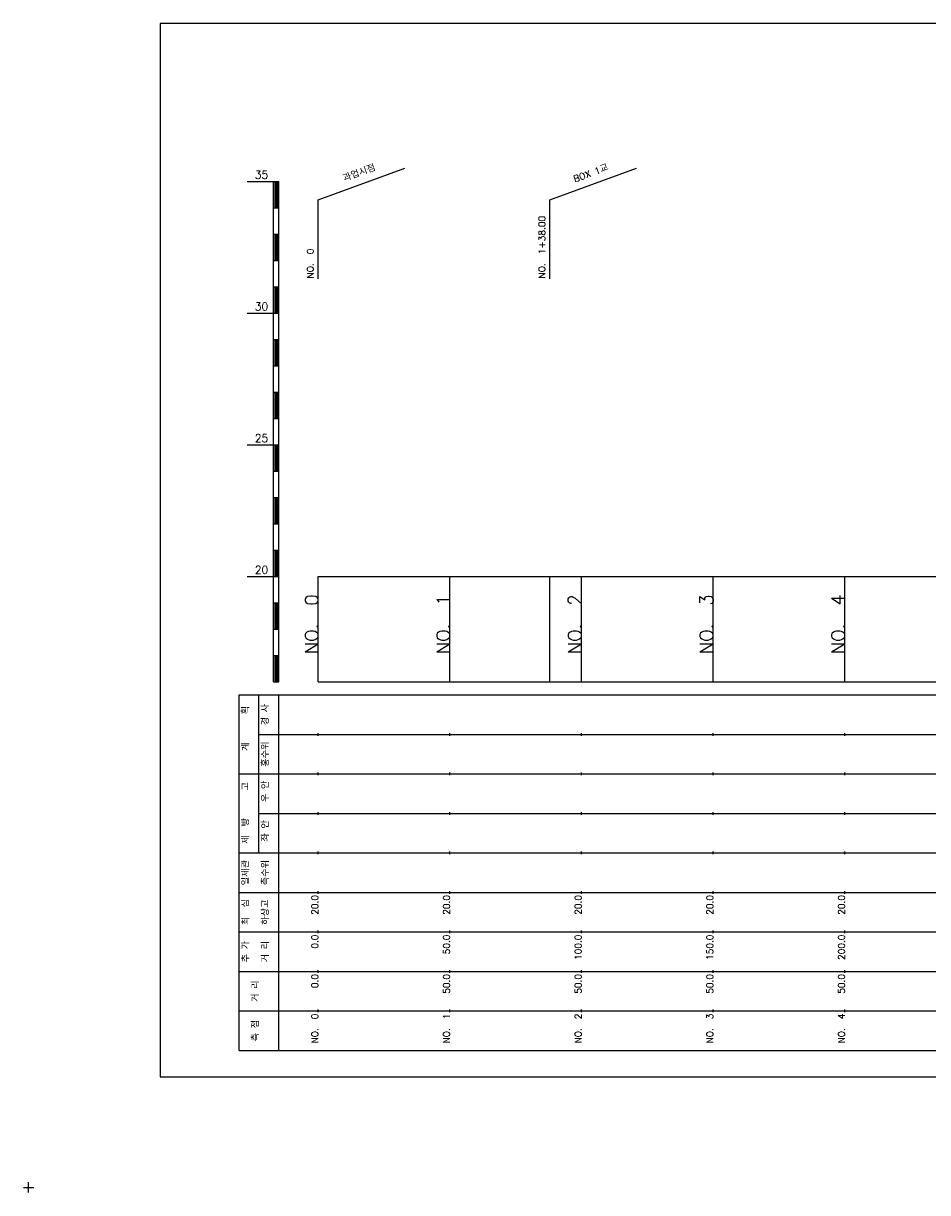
# Model space of a CAD drawing. Extents: x -2 to 685, y -2 to 968.
# Tile 1 of 4: x -2 to 342, y -2 to 442. Entities that reach past the tile are written whole.
import ezdxf
from ezdxf.enums import TextEntityAlignment as Align

# ---------------------------------------------------------------- set-up
doc = ezdxf.new("R2010")
doc.units = 0
doc.header["$LTSCALE"] = 5
for name, color, linetype in [('BOX', 5, 'CONTINUOUS'), ('DT1', 3, 'CONTINUOUS'), ('LT1', 4, 'CONTINUOUS'), ('ST1', 7, 'CONTINUOUS')]:
    doc.layers.add(name, color=color, linetype=linetype)
doc.styles.add('GHS', font='ROMANS.shx', dxfattribs={"bigfont": 'GHS.shx'})

msp = doc.modelspace()

# ---------------------------------------------------------------- linework, layer by layer
at = {"layer": 'BOX'}
msp.add_lwpolyline([(50, 42), (650, 42), (650, 442), (50, 442), (50, 42)], dxfattribs=at)
at = {"layer": 'LT1', "linetype": 'CONTINUOUS'}
for p, q in [((110, 375), (142.89, 386.97)), ((198, 375), (230.89, 386.97)), ((110, 345), (110, 375)), ((198, 345), (198, 375))]:
    msp.add_line(p, q, dxfattribs=at)
at = {"layer": 'LT1'}
for p, q in [((83, 382), (93, 382)), ((93, 192), (93, 382)), ((93, 382), (95, 382)), ((95, 192), (95, 382)), ((93.5, 381.8), (93.5, 372.2)), ((94, 381.8), (94, 372.2)), ((94.5, 381.8), (94.5, 372.2)), ((93, 372), (95, 372)), ((93, 362), (95, 362)), ((93.5, 361.8), (93.5, 352.2)), ((94, 361.8), (94, 352.2)), ((94.5, 361.8), (94.5, 352.2)), ((93, 352), (95, 352)), ((93, 342), (95, 342)), ((93.5, 341.8), (93.5, 332.2)), ((94, 341.8), (94, 332.2)), ((94.5, 341.8), (94.5, 332.2)), ((83, 332), (93, 332)), ((93, 332), (95, 332)), ((93, 322), (95, 322)), ((93.5, 321.8), (93.5, 312.2)), ((94, 321.8), (94, 312.2)), ((94.5, 321.8), (94.5, 312.2)), ((93, 312), (95, 312)), ((93, 302), (95, 302)), ((93.5, 301.8), (93.5, 292.2)), ((94, 301.8), (94, 292.2)), ((94.5, 301.8), (94.5, 292.2)), ((93, 292), (95, 292)), ((83, 282), (93, 282)), ((93, 282), (95, 282)), ((93.5, 281.8), (93.5, 272.2)), ((94, 281.8), (94, 272.2)), ((94.5, 281.8), (94.5, 272.2)), ((93, 272), (95, 272)), ((93, 262), (95, 262)), ((93.5, 261.8), (93.5, 252.2)), ((94, 261.8), (94, 252.2)), ((94.5, 261.8), (94.5, 252.2)), ((93, 252), (95, 252)), ((93, 242), (95, 242)), ((93.5, 241.8), (93.5, 232.2)), ((94, 241.8), (94, 232.2)), ((94.5, 241.8), (94.5, 232.2)), ((83, 232), (93, 232)), ((93, 232), (95, 232)), ((110, 192), (110, 232)), ((160, 192), (160, 232)), ((198, 192), (198, 232)), ((210, 192), (210, 232)), ((260, 192), (260, 232)), ((310, 192), (310, 232)), ((110, 225.69), (110, 226.69)), ((160, 225.69), (160, 226.69)), ((210, 225.69), (210, 226.69)), ((260, 225.69), (260, 226.69)), ((310, 225.69), (310, 226.69)), ((93, 222), (95, 222)), ((93.5, 221.8), (93.5, 212.2)), ((94, 221.8), (94, 212.2)), ((94.5, 221.8), (94.5, 212.2)), ((93, 212), (95, 212)), ((93, 202), (95, 202)), ((93.5, 201.8), (93.5, 192.2)), ((94, 201.8), (94, 192.2)), ((94.5, 201.8), (94.5, 192.2)), ((93, 192), (95, 192)), ((110, 192), (610, 192)), ((110, 171.5), (110, 172.5)), ((160, 171.5), (160, 172.5)), ((210, 171.5), (210, 172.5)), ((260, 171.5), (260, 172.5)), ((310, 171.5), (310, 172.5)), ((110, 156.5), (110, 157.5)), ((160, 156.5), (160, 157.5)), ((210, 156.5), (210, 157.5)), ((260, 156.5), (260, 157.5)), ((310, 156.5), (310, 157.5)), ((110, 141.5), (110, 142.5)), ((160, 141.5), (160, 142.5)), ((210, 141.5), (210, 142.5)), ((260, 141.5), (260, 142.5)), ((310, 141.5), (310, 142.5)), ((110, 126.5), (110, 127.5)), ((160, 126.5), (160, 127.5)), ((210, 126.5), (210, 127.5)), ((260, 126.5), (260, 127.5)), ((310, 126.5), (310, 127.5)), ((110, 111.5), (110, 112.5)), ((160, 111.5), (160, 112.5)), ((210, 111.5), (210, 112.5)), ((260, 111.5), (260, 112.5)), ((310, 111.5), (310, 112.5)), ((110, 96.5), (110, 97.5)), ((160, 96.5), (160, 97.5)), ((210, 96.5), (210, 97.5)), ((260, 96.5), (260, 97.5)), ((310, 96.5), (310, 97.5)), ((110, 81.5), (110, 82.5)), ((160, 81.5), (160, 82.5)), ((210, 81.5), (210, 82.5)), ((260, 81.5), (260, 82.5)), ((310, 81.5), (310, 82.5)), ((110, 66.5), (110, 67.5)), ((160, 66.5), (160, 67.5)), ((210, 66.5), (210, 67.5)), ((260, 66.5), (260, 67.5)), ((310, 66.5), (310, 67.5))]:
    msp.add_line(p, q, dxfattribs=at)
msp.add_lwpolyline([(110, 232), (160, 232), (210, 232), (260, 232), (310, 232), (360, 232), (410, 232), (460, 232), (510, 232), (560, 232), (610, 232)], dxfattribs=at)
at = {"layer": 'ST1'}
for p, q in [((80, 52), (80, 187)), ((80, 187), (623, 187)), ((87.5, 157), (87.5, 187)), ((95, 52), (95, 187)), ((87.5, 172), (623, 172)), ((80, 157), (623, 157)), ((87.5, 127), (87.5, 157)), ((87.5, 142), (623, 142)), ((80, 127), (623, 127)), ((80, 112), (623, 112)), ((80, 97), (623, 97)), ((80, 82), (623, 82)), ((80, 67), (623, 67)), ((80, 52), (623, 52)), ((-2, 0), (2, 0)), ((0, -2), (0, 2))]:
    msp.add_line(p, q, dxfattribs=at)

# ---------------------------------------------------------------- texts
at = {"layer": 'DT1', "linetype": 'CONTINUOUS', "style": 'GHS'}
for s, rotation, p in [('과업시점', 20, (126, 383.99)), ('BOX 1교', 20, (214, 383.99)), ('경 사', 90, (91.25, 179.5)), ('  획', 90, (83.75, 179.5)), ('홍수위', 90, (91.25, 164.5)), ('   계', 90, (83.75, 164.5)), ('   고', 90, (83.75, 149.5)), (' 우 안', 90, (91.25, 149.5)), (' 제  방', 90, (83.75, 134.5)), (' 좌 안', 90, (91.25, 134.5)), ('일제관', 90, (83.75, 119.5)), ('측수위', 90, (91.25, 119.5)), ('최  심', 90, (83.75, 104.5)), ('하상고', 90, (91.25, 104.5)), ('추 가', 90, (83.75, 89.5)), ('거 리', 90, (91.25, 89.5)), ('거 리', 90, (87.5, 74.5)), ('측 점', 90, (87.5, 59.5))]:
    msp.add_text(s, height=2.5, rotation=rotation, dxfattribs=at).set_placement(p, align=Align.CENTER)
at = {"layer": 'DT1', "style": 'GHS'}
for s, p in [('35', (91, 383)), ('30', (91, 333)), ('25', (91, 283)), ('20', (91, 233))]:
    msp.add_text(s, height=3, dxfattribs=at).set_placement(p, align=Align.RIGHT)
at = {"layer": 'DT1', "linetype": 'CONTINUOUS', "style": 'GHS'}
for s, p in [('NO.  1+38.00 ', (196.25, 345.12)), ('NO.  0 ', (108.25, 345.12))]:
    msp.add_text(s, height=2.5, rotation=90, dxfattribs=at).set_placement(p)
at = {"layer": 'DT1', "style": 'GHS'}
for s, height, p in [('NO.  0', 5, (110, 225.19)), ('NO.  1', 5, (160, 225.19)), ('NO.  2', 5, (210, 225.19)), ('NO.  3', 5, (260, 225.19)), ('NO.  4', 5, (310, 225.19)), (' 20.0', 2.5, (110, 111)), (' 20.0', 2.5, (160, 111)), (' 20.0', 2.5, (210, 111)), (' 20.0', 2.5, (260, 111)), (' 20.0', 2.5, (310, 111)), ('     0.0', 2.5, (110, 96)), ('    50.0', 2.5, (160, 96)), ('   100.0', 2.5, (210, 96)), ('   150.0', 2.5, (260, 96)), ('   200.0', 2.5, (310, 96)), ('   0.0', 2.5, (110, 81)), ('  50.0', 2.5, (160, 81)), ('  50.0', 2.5, (210, 81)), ('  50.0', 2.5, (260, 81)), ('  50.0', 2.5, (310, 81)), ('NO.  0', 2.5, (110, 66)), ('NO.  1', 2.5, (160, 66)), ('NO.  2', 2.5, (210, 66)), ('NO.  3', 2.5, (260, 66)), ('NO.  4', 2.5, (310, 66))]:
    msp.add_text(s, height=height, rotation=90, dxfattribs=at).set_placement(p, align=Align.RIGHT)

doc.saveas('drawing.dxf')
